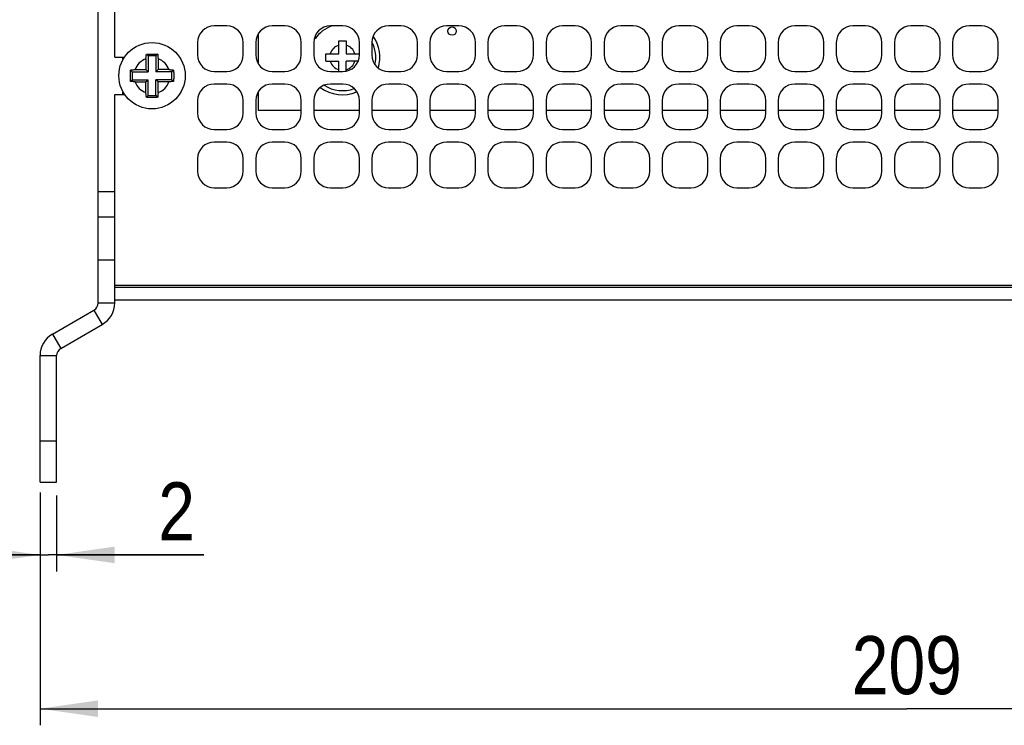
# Model space of a CAD drawing. Header units: millimetres. Extents: x 0 to 420, y 0 to 297.
# Tile 172 of 180: x 303 to 362, y 109 to 151. Entities that reach past the tile are written whole.
import ezdxf

# ---------------------------------------------------------------- set-up
doc = ezdxf.new("R2010")
doc.units = ezdxf.units.MM
doc.header["$LTSCALE"] = 23.1
doc.layers.get('0').update_dxf_attribs({"linetype": 'CONTINUOUS'})
doc.layers.add('ASSI', color=7, linetype='CONTINUOUS')
doc.styles.get("Standard").update_dxf_attribs({"font": 'txt', "width": 0.85})
doc.dimstyles.new('DIMSTYLE_1', dxfattribs={"dimtxt": 3.5, "dimasz": 3.5, "dimexe": 0.18, "dimexo": 0.0625, "dimgap": 0.09, "dimtad": 1, "dimdec": 4, "dimlfac": 2, "dimdsep": 46, "dimtxsty": 'STANDARD', "dimblk": '_FILLED', "dimblk1": '_FILLED', "dimblk2": '_FILLED', "dimcen": 0.09, "dimadec": 0, "dimazin": 0, "dimtp": 0.5, "dimtm": 0.5, "dimtfac": 1, "dimtdec": 4, "dimtofl": 0, "dimtmove": 0, "dimatfit": 3, "dimldrblk": '_FILLED', "dimfxl": 1, "dimtolj": 1, "dimarcsym": 0})
doc.dimstyles.new('DIMSTYLE_2', dxfattribs={"dimtxt": 3.5, "dimasz": 3.5, "dimexe": 0.18, "dimexo": 0.0625, "dimgap": 0.09, "dimtad": 1, "dimdec": 4, "dimlfac": 2, "dimdsep": 46, "dimtxsty": 'STANDARD', "dimblk": '_FILLED', "dimblk1": '_FILLED', "dimblk2": '_FILLED', "dimcen": 0.09, "dimadec": 0, "dimazin": 0, "dimtp": 0.1, "dimtm": 0.1, "dimtfac": 1, "dimtdec": 4, "dimtofl": 0, "dimtmove": 0, "dimatfit": 3, "dimldrblk": '_FILLED', "dimfxl": 1, "dimtolj": 1, "dimarcsym": 0})

# ---------------------------------------------------------------- blocks, each defined once
blk = doc.blocks.new('_FILLED')
at = {"color": 0, "linetype": 'BYBLOCK'}
blk.add_solid([(0, 0), (-1, 0.143), (-1, -0.143)], dxfattribs=at)
blk = doc.blocks.new('*D0')
at = {"color": 2, "linetype": 'CONTINUOUS'}
for p, q in [((408.557, 134.975), (408.557, 108.554)), ((304.057, 122.517), (304.057, 108.554)), ((304.057, 109.554), (356.307, 109.554)), ((408.557, 109.554), (356.307, 109.554))]:
    blk.add_line(p, q, dxfattribs=at)
at = {"color": 2, "linetype": 'CONTINUOUS', "xscale": 3.5, "yscale": 3.5, "zscale": 3.5, "rotation": 180}
blk.add_blockref('_FILLED', (304.057, 109.554), dxfattribs=at)
at = {"color": 2, "linetype": 'CONTINUOUS', "xscale": 3.5, "yscale": 3.5, "zscale": 3.5}
blk.add_blockref('_FILLED', (408.557, 109.554), dxfattribs=at)
at = {"color": 2, "linetype": 'CONTINUOUS', "insert": (356.307, 113.929), "char_height": 3.5, "width": 8.25, "attachment_point": 2, "line_spacing_factor": 0.9}
blk.add_mtext('209', dxfattribs=at)
blk = doc.blocks.new('*D1')
at = {"color": 2, "linetype": 'CONTINUOUS'}
for p, q in [((304.057, 122.576), (304.057, 117.821)), ((305.057, 122.398), (305.057, 117.821)), ((304.057, 118.821), (299.057, 118.821)), ((299.057, 118.821), (304.557, 118.821)), ((313.932, 118.821), (304.557, 118.821)), ((305.057, 118.821), (313.932, 118.821))]:
    blk.add_line(p, q, dxfattribs=at)
at = {"color": 2, "linetype": 'CONTINUOUS', "xscale": 3.5, "yscale": 3.5, "zscale": 3.5}
blk.add_blockref('_FILLED', (304.057, 118.821), dxfattribs=at)
at = {"color": 2, "linetype": 'CONTINUOUS', "xscale": 3.5, "yscale": 3.5, "zscale": 3.5, "rotation": 180}
blk.add_blockref('_FILLED', (305.057, 118.821), dxfattribs=at)
at = {"color": 2, "linetype": 'CONTINUOUS', "insert": (311.182, 123.196), "char_height": 3.5, "width": 2.75, "attachment_point": 1, "line_spacing_factor": 0.9}
blk.add_mtext('2', dxfattribs=at)

msp = doc.modelspace()

# ---------------------------------------------------------------- linework, layer by layer
at = {"color": 7, "linetype": 'CONTINUOUS'}
for p, q in [((317.212782, 150.234457), (317.212782, 148.416212)), ((322.067782, 149.800335), (322.517782, 149.800335)), ((322.067782, 149.025335), (322.067782, 149.800335)), ((322.517782, 149.800335), (322.517782, 149.025335)), ((310.459517, 148.956189), (310.46437, 149.002497)), ((310.46437, 149.002497), (310.566532, 148.900335)), ((311.148694, 149.002497), (311.046532, 148.900335)), ((311.148694, 149.002497), (311.153547, 148.956189)), ((321.292782, 149.025335), (322.067782, 149.025335)), ((321.292782, 148.575335), (321.292782, 149.025335)), ((322.517782, 149.025335), (323.292782, 149.025335)), ((310.437916, 148.720799), (310.441869, 148.768249)), ((310.437916, 148.720799), (310.437916, 148.06895)), ((310.441869, 148.768249), (310.446008, 148.815546)), ((310.446008, 148.815546), (310.450332, 148.862672)), ((310.450332, 148.862672), (310.454837, 148.909574)), ((310.454837, 148.909574), (310.459517, 148.956189)), ((311.046532, 148.900335), (310.566532, 148.900335)), ((310.566532, 148.900335), (310.566532, 147.940335)), ((311.046532, 148.900335), (311.046532, 147.940335)), ((311.153547, 148.956189), (311.158227, 148.909574)), ((311.158227, 148.909574), (311.162732, 148.862673)), ((311.162732, 148.862673), (311.167056, 148.815546)), ((311.167056, 148.815546), (311.171195, 148.768249)), ((311.171195, 148.768249), (311.175148, 148.720799)), ((311.175148, 148.720799), (311.175148, 148.06895)), ((321.292782, 148.575335), (322.067782, 148.575335)), ((322.067782, 147.950335), (322.067782, 148.575335)), ((323.232145, 148.575335), (322.517782, 148.575335)), ((322.517782, 147.973122), (322.517782, 148.575335)), ((309.500044, 147.757129), (309.500414, 147.814138)), ((309.500414, 147.814138), (309.501031, 147.87132)), ((309.501031, 147.87132), (309.501898, 147.928536)), ((309.501898, 147.928536), (309.503011, 147.985612)), ((309.503011, 147.985612), (309.50437, 148.042497)), ((309.50437, 148.042497), (309.550678, 148.047349)), ((309.50437, 148.042497), (309.606532, 147.940335)), ((309.550678, 148.047349), (309.597292, 148.052029)), ((309.597292, 148.052029), (309.644194, 148.056534)), ((309.606532, 147.940335), (310.566532, 147.940335)), ((309.606532, 147.940335), (309.606532, 147.460335)), ((309.644194, 148.056534), (309.691321, 148.060859)), ((309.691321, 148.060859), (309.738618, 148.064998)), ((309.738618, 148.064998), (309.786068, 148.06895)), ((309.786068, 148.06895), (310.437916, 148.06895)), ((310.437916, 148.06895), (310.566532, 147.940335)), ((311.175148, 148.06895), (311.046532, 147.940335)), ((312.006532, 147.940335), (311.046532, 147.940335)), ((311.826996, 148.06895), (311.175148, 148.06895)), ((311.826996, 148.06895), (311.874446, 148.064998)), ((311.874446, 148.064998), (311.921743, 148.060859)), ((311.921743, 148.060859), (311.96887, 148.056534)), ((311.96887, 148.056534), (312.015772, 148.052029)), ((312.108694, 148.042497), (312.006532, 147.940335)), ((312.006532, 147.460335), (312.006532, 147.940335)), ((312.015772, 148.052029), (312.062386, 148.047349)), ((312.062386, 148.047349), (312.108694, 148.042497)), ((312.108694, 148.042497), (312.110052, 147.985612)), ((312.110052, 147.985612), (312.111166, 147.92853)), ((312.111166, 147.92853), (312.112033, 147.871304)), ((312.112033, 147.871304), (312.11265, 147.814118)), ((312.11265, 147.814118), (312.11302, 147.757113)), ((309.499923, 147.700335), (309.500044, 147.757129)), ((309.500044, 147.643556), (309.499923, 147.700335)), ((309.500414, 147.586551), (309.500044, 147.643556)), ((309.501031, 147.529365), (309.500414, 147.586551)), ((309.501898, 147.472139), (309.501031, 147.529365)), ((309.503011, 147.415057), (309.501898, 147.472139)), ((309.50437, 147.358173), (309.503011, 147.415057)), ((309.50437, 147.358173), (309.606532, 147.460335)), ((309.550678, 147.35332), (309.50437, 147.358173)), ((309.597292, 147.34864), (309.550678, 147.35332)), ((309.644194, 147.344135), (309.597292, 147.34864)), ((309.606532, 147.460335), (310.566532, 147.460335)), ((309.691321, 147.339811), (309.644194, 147.344135)), ((309.738618, 147.335672), (309.691321, 147.339811)), ((309.786068, 147.331719), (309.738618, 147.335672)), ((309.786068, 147.331719), (310.437916, 147.331719)), ((310.437916, 147.331719), (310.566532, 147.460335)), ((310.437916, 146.67987), (310.437916, 147.331719)), ((310.566532, 146.500335), (310.566532, 147.460335)), ((311.175148, 147.331719), (311.046532, 147.460335)), ((312.006532, 147.460335), (311.046532, 147.460335)), ((311.046532, 146.500335), (311.046532, 147.460335)), ((311.826996, 147.331719), (311.175148, 147.331719)), ((311.175148, 146.67987), (311.175148, 147.331719)), ((311.874446, 147.335672), (311.826996, 147.331719)), ((311.921743, 147.339811), (311.874446, 147.335672)), ((311.96887, 147.344135), (311.921743, 147.339811)), ((312.015772, 147.34864), (311.96887, 147.344135)), ((312.108694, 147.358173), (312.006532, 147.460335)), ((312.062386, 147.35332), (312.015772, 147.34864)), ((312.108694, 147.358173), (312.062386, 147.35332)), ((312.110052, 147.415057), (312.108694, 147.358173)), ((312.111166, 147.472133), (312.110052, 147.415057)), ((312.112033, 147.52935), (312.111166, 147.472133)), ((312.11265, 147.586531), (312.112033, 147.52935)), ((312.11302, 147.64354), (312.11265, 147.586531)), ((312.11302, 147.757113), (312.113141, 147.700335)), ((312.113141, 147.700335), (312.11302, 147.64354)), ((310.441869, 146.63242), (310.437916, 146.67987)), ((310.446008, 146.585123), (310.441869, 146.63242)), ((311.171195, 146.63242), (311.167056, 146.585124)), ((311.175148, 146.67987), (311.171195, 146.63242)), ((317.212782, 146.734457), (317.212782, 145.625335)), ((310.450332, 146.537997), (310.446008, 146.585123)), ((310.454837, 146.491095), (310.450332, 146.537997)), ((310.459517, 146.44448), (310.454837, 146.491095)), ((310.46437, 146.398173), (310.459517, 146.44448)), ((310.46437, 146.398173), (310.566532, 146.500335)), ((310.566532, 146.500335), (311.046532, 146.500335)), ((311.148694, 146.398173), (311.046532, 146.500335)), ((311.153547, 146.44448), (311.148694, 146.398173)), ((311.158227, 146.491095), (311.153547, 146.44448)), ((311.162732, 146.537997), (311.158227, 146.491095)), ((311.167056, 146.585124), (311.162732, 146.537997))]:
    msp.add_line(p, q, dxfattribs=at)
for points in [[(310.46437, 149.002497), (310.521125, 149.003853), (310.577989, 149.004964), (310.634962, 149.005828), (310.692079, 149.006447), (310.749306, 149.006819), (310.806532, 149.006944), (310.863758, 149.006819), (310.920984, 149.006447), (310.978102, 149.005828), (311.035075, 149.004964), (311.091939, 149.003853), (311.148694, 149.002497)], [(311.148694, 146.398173), (311.091939, 146.396816), (311.035075, 146.395706), (310.978102, 146.394841), (310.920984, 146.394222), (310.863758, 146.39385), (310.806532, 146.393725), (310.749306, 146.39385), (310.692079, 146.394222), (310.634962, 146.394841), (310.577989, 146.395706), (310.521125, 146.396816), (310.46437, 146.398173)]]:
    msp.add_lwpolyline(points, dxfattribs=at)
for centre, radius, start, end in [((322.292782, 148.800335), 2, 108.14998414, 146.08695652), ((322.292782, 148.800335), 2, 347.47447, 27.97811711), ((322.292782, 148.800335), 2.25, 343.39954988, 34.96020662), ((322.292782, 148.800335), 0.775, 106.87726944, 163.12273056), ((322.292782, 148.800335), 0.775, 16.87726944, 73.12273056), ((310.806532, 147.700335), 1.085, 109.86090582, 160.13909418), ((310.806532, 147.700335), 1.085, 19.86090582, 70.13909418), ((322.292782, 148.800335), 0.775, 196.87726944, 253.12273056), ((322.292782, 148.800335), 0.775, 286.87726944, 343.12273056), ((310.806532, 147.700335), 1.085, 199.86090582, 250.13909418), ((310.806532, 147.700335), 1.085, 289.86090582, 340.13909418), ((322.292782, 148.800335), 2.25, 233.37871993, 292.59900844), ((322.292782, 148.800335), 2, 236.63245118, 290.46441688)]:
    msp.add_arc(centre, radius, start, end, dxfattribs=at)
at = {"layer": 'ASSI', "color": 3, "linetype": 'CONTINUOUS'}
for p, q in [((307.556532, 134.009736), (307.556532, 271.390934)), ((308.556532, 140.700335), (307.556532, 140.700335)), ((304.806532, 132.133347), (307.306532, 133.576723)), ((304.056532, 123.200335), (304.056532, 130.834309))]:
    msp.add_line(p, q, dxfattribs=at)
at = {"layer": 'ASSI', "color": 7, "linetype": 'CONTINUOUS'}
for p, q in [((308.556532, 148.825335), (308.556532, 242.575335)), ((315.306532, 150.700335), (314.556532, 150.700335)), ((318.806532, 150.700335), (318.056532, 150.700335)), ((322.306532, 150.700335), (321.556532, 150.700335)), ((325.806532, 150.700335), (325.056532, 150.700335)), ((329.306532, 150.700335), (328.556532, 150.700335)), ((332.806532, 150.700335), (332.056532, 150.700335)), ((336.306532, 150.700335), (335.556532, 150.700335)), ((339.806532, 150.700335), (339.056532, 150.700335)), ((343.306532, 150.700335), (342.556532, 150.700335)), ((346.806532, 150.700335), (346.056532, 150.700335)), ((350.306532, 150.700335), (349.556532, 150.700335)), ((353.806532, 150.700335), (353.056532, 150.700335)), ((357.306532, 150.700335), (356.556532, 150.700335)), ((360.806532, 150.700335), (360.056532, 150.700335)), ((313.556532, 149.700335), (313.556532, 148.950335)), ((316.306532, 148.950335), (316.306532, 149.700335)), ((317.056532, 149.700335), (317.056532, 148.950335)), ((319.806532, 148.950335), (319.806532, 149.700335)), ((320.556532, 149.700335), (320.556532, 148.950335)), ((323.306532, 148.950335), (323.306532, 149.700335)), ((324.056532, 149.700335), (324.056532, 148.950335)), ((326.806532, 148.950335), (326.806532, 149.700335)), ((327.556532, 149.700335), (327.556532, 148.950335)), ((330.306532, 148.950335), (330.306532, 149.700335)), ((331.056532, 149.700335), (331.056532, 148.950335)), ((333.806532, 148.950335), (333.806532, 149.700335)), ((334.556532, 149.700335), (334.556532, 148.950335)), ((337.306532, 148.950335), (337.306532, 149.700335)), ((338.056532, 149.700335), (338.056532, 148.950335)), ((340.806532, 148.950335), (340.806532, 149.700335)), ((341.556532, 149.700335), (341.556532, 148.950335)), ((344.306532, 148.950335), (344.306532, 149.700335)), ((345.056532, 149.700335), (345.056532, 148.950335)), ((347.806532, 148.950335), (347.806532, 149.700335)), ((348.556532, 149.700335), (348.556532, 148.950335)), ((351.306532, 148.950335), (351.306532, 149.700335)), ((352.056532, 149.700335), (352.056532, 148.950335)), ((354.806532, 148.950335), (354.806532, 149.700335)), ((355.556532, 149.700335), (355.556532, 148.950335)), ((358.306532, 148.950335), (358.306532, 149.700335)), ((359.056532, 149.700335), (359.056532, 148.950335)), ((361.806532, 148.950335), (361.806532, 149.700335)), ((308.556532, 148.825335), (309.153207, 148.825335)), ((314.556532, 147.950335), (315.306532, 147.950335)), ((318.056532, 147.950335), (318.806532, 147.950335)), ((321.556532, 147.950335), (322.306532, 147.950335)), ((325.056532, 147.950335), (325.806532, 147.950335)), ((328.556532, 147.950335), (329.306532, 147.950335)), ((332.056532, 147.950335), (332.806532, 147.950335)), ((335.556532, 147.950335), (336.306532, 147.950335)), ((339.056532, 147.950335), (339.806532, 147.950335)), ((342.556532, 147.950335), (343.306532, 147.950335)), ((346.056532, 147.950335), (346.806532, 147.950335)), ((349.556532, 147.950335), (350.306532, 147.950335)), ((353.056532, 147.950335), (353.806532, 147.950335)), ((356.556532, 147.950335), (357.306532, 147.950335)), ((360.056532, 147.950335), (360.806532, 147.950335)), ((315.306532, 147.200335), (314.556532, 147.200335)), ((318.806532, 147.200335), (318.056532, 147.200335)), ((322.306532, 147.200335), (321.556532, 147.200335)), ((325.806532, 147.200335), (325.056532, 147.200335)), ((329.306532, 147.200335), (328.556532, 147.200335)), ((332.806532, 147.200335), (332.056532, 147.200335)), ((336.306532, 147.200335), (335.556532, 147.200335)), ((339.806532, 147.200335), (339.056532, 147.200335)), ((343.306532, 147.200335), (342.556532, 147.200335)), ((346.806532, 147.200335), (346.056532, 147.200335)), ((350.306532, 147.200335), (349.556532, 147.200335)), ((353.806532, 147.200335), (353.056532, 147.200335)), ((357.306532, 147.200335), (356.556532, 147.200335)), ((360.806532, 147.200335), (360.056532, 147.200335)), ((308.556532, 146.575335), (309.153207, 146.575335)), ((308.556532, 134.009736), (308.556532, 146.575335)), ((313.556532, 146.200335), (313.556532, 145.450335)), ((316.306532, 145.450335), (316.306532, 146.200335)), ((317.056532, 146.200335), (317.056532, 145.450335)), ((319.806532, 145.450335), (319.806532, 146.200335)), ((320.556532, 146.200335), (320.556532, 145.450335)), ((323.306532, 145.450335), (323.306532, 146.200335)), ((324.056532, 146.200335), (324.056532, 145.450335)), ((326.806532, 145.450335), (326.806532, 146.200335)), ((327.556532, 146.200335), (327.556532, 145.450335)), ((330.306532, 145.450335), (330.306532, 146.200335)), ((331.056532, 146.200335), (331.056532, 145.450335)), ((333.806532, 145.450335), (333.806532, 146.200335)), ((334.556532, 146.200335), (334.556532, 145.450335)), ((337.306532, 145.450335), (337.306532, 146.200335)), ((338.056532, 146.200335), (338.056532, 145.450335)), ((340.806532, 145.450335), (340.806532, 146.200335)), ((341.556532, 146.200335), (341.556532, 145.450335)), ((344.306532, 145.450335), (344.306532, 146.200335)), ((345.056532, 146.200335), (345.056532, 145.450335)), ((347.806532, 145.450335), (347.806532, 146.200335)), ((348.556532, 146.200335), (348.556532, 145.450335)), ((351.306532, 145.450335), (351.306532, 146.200335)), ((352.056532, 146.200335), (352.056532, 145.450335)), ((354.806532, 145.450335), (354.806532, 146.200335)), ((355.556532, 146.200335), (355.556532, 145.450335)), ((358.306532, 145.450335), (358.306532, 146.200335)), ((359.056532, 146.200335), (359.056532, 145.450335)), ((361.806532, 145.450335), (361.806532, 146.200335)), ((317.212782, 145.625335), (319.806532, 145.625335)), ((320.556532, 145.625335), (323.306532, 145.625335)), ((324.056532, 145.625335), (326.806532, 145.625335)), ((327.556532, 145.625335), (330.306532, 145.625335)), ((331.056532, 145.625335), (333.806532, 145.625335)), ((334.556532, 145.625335), (337.306532, 145.625335)), ((338.056532, 145.625335), (340.806532, 145.625335)), ((341.556532, 145.625335), (344.306532, 145.625335)), ((345.056532, 145.625335), (347.806532, 145.625335)), ((348.556532, 145.625335), (351.306532, 145.625335)), ((352.056532, 145.625335), (354.806532, 145.625335)), ((355.556532, 145.625335), (358.306532, 145.625335)), ((359.056532, 145.625335), (361.806532, 145.625335)), ((314.556532, 144.450335), (315.306532, 144.450335)), ((318.056532, 144.450335), (318.806532, 144.450335)), ((321.556532, 144.450335), (322.306532, 144.450335)), ((325.056532, 144.450335), (325.806532, 144.450335)), ((328.556532, 144.450335), (329.306532, 144.450335)), ((332.056532, 144.450335), (332.806532, 144.450335)), ((335.556532, 144.450335), (336.306532, 144.450335)), ((339.056532, 144.450335), (339.806532, 144.450335)), ((342.556532, 144.450335), (343.306532, 144.450335)), ((346.056532, 144.450335), (346.806532, 144.450335)), ((349.556532, 144.450335), (350.306532, 144.450335)), ((353.056532, 144.450335), (353.806532, 144.450335)), ((356.556532, 144.450335), (357.306532, 144.450335)), ((360.056532, 144.450335), (360.806532, 144.450335)), ((315.306532, 143.700335), (314.556532, 143.700335)), ((318.806532, 143.700335), (318.056532, 143.700335)), ((322.306532, 143.700335), (321.556532, 143.700335)), ((325.806532, 143.700335), (325.056532, 143.700335)), ((329.306532, 143.700335), (328.556532, 143.700335)), ((332.806532, 143.700335), (332.056532, 143.700335)), ((336.306532, 143.700335), (335.556532, 143.700335)), ((339.806532, 143.700335), (339.056532, 143.700335)), ((343.306532, 143.700335), (342.556532, 143.700335)), ((346.806532, 143.700335), (346.056532, 143.700335)), ((350.306532, 143.700335), (349.556532, 143.700335)), ((353.806532, 143.700335), (353.056532, 143.700335)), ((357.306532, 143.700335), (356.556532, 143.700335)), ((360.806532, 143.700335), (360.056532, 143.700335)), ((313.556532, 142.700335), (313.556532, 141.950335)), ((316.306532, 141.950335), (316.306532, 142.700335)), ((317.056532, 142.700335), (317.056532, 141.950335)), ((319.806532, 141.950335), (319.806532, 142.700335)), ((320.556532, 142.700335), (320.556532, 141.950335)), ((323.306532, 141.950335), (323.306532, 142.700335)), ((324.056532, 142.700335), (324.056532, 141.950335)), ((326.806532, 141.950335), (326.806532, 142.700335)), ((327.556532, 142.700335), (327.556532, 141.950335)), ((330.306532, 141.950335), (330.306532, 142.700335)), ((331.056532, 142.700335), (331.056532, 141.950335)), ((333.806532, 141.950335), (333.806532, 142.700335)), ((334.556532, 142.700335), (334.556532, 141.950335)), ((337.306532, 141.950335), (337.306532, 142.700335)), ((338.056532, 142.700335), (338.056532, 141.950335)), ((340.806532, 141.950335), (340.806532, 142.700335)), ((341.556532, 142.700335), (341.556532, 141.950335)), ((344.306532, 141.950335), (344.306532, 142.700335)), ((345.056532, 142.700335), (345.056532, 141.950335)), ((347.806532, 141.950335), (347.806532, 142.700335)), ((348.556532, 142.700335), (348.556532, 141.950335)), ((351.306532, 141.950335), (351.306532, 142.700335)), ((352.056532, 142.700335), (352.056532, 141.950335)), ((354.806532, 141.950335), (354.806532, 142.700335)), ((355.556532, 142.700335), (355.556532, 141.950335)), ((358.306532, 141.950335), (358.306532, 142.700335)), ((359.056532, 142.700335), (359.056532, 141.950335)), ((361.806532, 141.950335), (361.806532, 142.700335)), ((314.556532, 140.950335), (315.306532, 140.950335)), ((318.056532, 140.950335), (318.806532, 140.950335)), ((321.556532, 140.950335), (322.306532, 140.950335)), ((325.056532, 140.950335), (325.806532, 140.950335)), ((328.556532, 140.950335), (329.306532, 140.950335)), ((332.056532, 140.950335), (332.806532, 140.950335)), ((335.556532, 140.950335), (336.306532, 140.950335)), ((339.056532, 140.950335), (339.806532, 140.950335)), ((342.556532, 140.950335), (343.306532, 140.950335)), ((346.056532, 140.950335), (346.806532, 140.950335)), ((349.556532, 140.950335), (350.306532, 140.950335)), ((353.056532, 140.950335), (353.806532, 140.950335)), ((356.556532, 140.950335), (357.306532, 140.950335)), ((360.056532, 140.950335), (360.806532, 140.950335)), ((307.556532, 139.200335), (308.556532, 139.200335)), ((307.556532, 136.600335), (308.556532, 136.600335)), ((398.556532, 135.050335), (308.556532, 135.050335)), ((308.556532, 134.200335), (397.806532, 134.200335)), ((305.306532, 131.267322), (307.806532, 132.710698)), ((305.056532, 123.200335), (305.056532, 130.834309)), ((304.056532, 125.700335), (305.056532, 125.700335)), ((304.056532, 123.200335), (305.056532, 123.200335))]:
    msp.add_line(p, q, dxfattribs=at)
at = {"layer": 'ASSI', "color": 9, "linetype": 'CONTINUOUS'}
for p, q in [((309.056532, 148.668209), (309.056532, 148.825335)), ((309.056532, 146.575335), (309.056532, 146.73246)), ((308.556532, 134.950335), (397.806532, 134.950335)), ((307.306532, 133.576723), (307.806532, 132.710698)), ((307.556532, 134.009736), (308.556532, 134.009736)), ((304.806532, 132.133347), (305.306532, 131.267322)), ((304.056532, 130.834309), (305.056532, 130.834309))]:
    msp.add_line(p, q, dxfattribs=at)
at = {"layer": 'ASSI', "color": 7, "linetype": 'CONTINUOUS'}
for centre, radius in [((328.896782, 150.387835), 0.249872), ((310.806532, 147.700335), 2)]:
    msp.add_circle(centre, radius, dxfattribs=at)
for centre, radius, start, end in [((314.556532, 149.700335), 1, 90, 180), ((315.306532, 149.700335), 1, 0, 90), ((318.056532, 149.700335), 1, 90, 180), ((318.806532, 149.700335), 1, 0, 90), ((321.556532, 149.700335), 1, 90, 180), ((322.306532, 149.700335), 1, 0, 90), ((325.056532, 149.700335), 1, 90, 180), ((325.806532, 149.700335), 1, 0, 90), ((328.556532, 149.700335), 1, 90, 180), ((329.306532, 149.700335), 1, 0, 90), ((332.056532, 149.700335), 1, 90, 180), ((332.806532, 149.700335), 1, 0, 90), ((335.556532, 149.700335), 1, 90, 180), ((336.306532, 149.700335), 1, 0, 90), ((339.056532, 149.700335), 1, 90, 180), ((339.806532, 149.700335), 1, 0, 90), ((342.556532, 149.700335), 1, 90, 180), ((343.306532, 149.700335), 1, 0, 90), ((346.056532, 149.700335), 1, 90, 180), ((346.806532, 149.700335), 1, 0, 90), ((349.556532, 149.700335), 1, 90, 180), ((350.306532, 149.700335), 1, 0, 90), ((353.056532, 149.700335), 1, 90, 180), ((353.806532, 149.700335), 1, 0, 90), ((356.556532, 149.700335), 1, 90, 180), ((357.306532, 149.700335), 1, 0, 90), ((360.056532, 149.700335), 1, 90, 180), ((360.806532, 149.700335), 1, 0, 90), ((314.556532, 148.950335), 1, 180, 270), ((315.306532, 148.950335), 1, 270, 360), ((318.056532, 148.950335), 1, 180, 270), ((318.806532, 148.950335), 1, 270, 360), ((321.556532, 148.950335), 1, 180, 270), ((322.306532, 148.950335), 1, 270, 360), ((325.056532, 148.950335), 1, 180, 270), ((325.806532, 148.950335), 1, 270, 360), ((328.556532, 148.950335), 1, 180, 270), ((329.306532, 148.950335), 1, 270, 360), ((332.056532, 148.950335), 1, 180, 270), ((332.806532, 148.950335), 1, 270, 360), ((335.556532, 148.950335), 1, 180, 270), ((336.306532, 148.950335), 1, 270, 360), ((339.056532, 148.950335), 1, 180, 270), ((339.806532, 148.950335), 1, 270, 360), ((342.556532, 148.950335), 1, 180, 270), ((343.306532, 148.950335), 1, 270, 360), ((346.056532, 148.950335), 1, 180, 270), ((346.806532, 148.950335), 1, 270, 360), ((349.556532, 148.950335), 1, 180, 270), ((350.306532, 148.950335), 1, 270, 360), ((353.056532, 148.950335), 1, 180, 270), ((353.806532, 148.950335), 1, 270, 360), ((356.556532, 148.950335), 1, 180, 270), ((357.306532, 148.950335), 1, 270, 360), ((360.056532, 148.950335), 1, 180, 270), ((360.806532, 148.950335), 1, 270, 360), ((314.556532, 146.200335), 1, 90, 180), ((315.306532, 146.200335), 1, 0, 90), ((318.056532, 146.200335), 1, 90, 180), ((318.806532, 146.200335), 1, 0, 90), ((321.556532, 146.200335), 1, 90, 180), ((322.306532, 146.200335), 1, 0, 90), ((325.056532, 146.200335), 1, 90, 180), ((325.806532, 146.200335), 1, 0, 90), ((328.556532, 146.200335), 1, 90, 180), ((329.306532, 146.200335), 1, 0, 90), ((332.056532, 146.200335), 1, 90, 180), ((332.806532, 146.200335), 1, 0, 90), ((335.556532, 146.200335), 1, 90, 180), ((336.306532, 146.200335), 1, 0, 90), ((339.056532, 146.200335), 1, 90, 180), ((339.806532, 146.200335), 1, 0, 90), ((342.556532, 146.200335), 1, 90, 180), ((343.306532, 146.200335), 1, 0, 90), ((346.056532, 146.200335), 1, 90, 180), ((346.806532, 146.200335), 1, 0, 90), ((349.556532, 146.200335), 1, 90, 180), ((350.306532, 146.200335), 1, 0, 90), ((353.056532, 146.200335), 1, 90, 180), ((353.806532, 146.200335), 1, 0, 90), ((356.556532, 146.200335), 1, 90, 180), ((357.306532, 146.200335), 1, 0, 90), ((360.056532, 146.200335), 1, 90, 180), ((360.806532, 146.200335), 1, 0, 90), ((314.556532, 145.450335), 1, 180, 270), ((315.306532, 145.450335), 1, 270, 360), ((318.056532, 145.450335), 1, 180, 270), ((318.806532, 145.450335), 1, 270, 360), ((321.556532, 145.450335), 1, 180, 270), ((322.306532, 145.450335), 1, 270, 360), ((325.056532, 145.450335), 1, 180, 270), ((325.806532, 145.450335), 1, 270, 360), ((328.556532, 145.450335), 1, 180, 270), ((329.306532, 145.450335), 1, 270, 360), ((332.056532, 145.450335), 1, 180, 270), ((332.806532, 145.450335), 1, 270, 360), ((335.556532, 145.450335), 1, 180, 270), ((336.306532, 145.450335), 1, 270, 360), ((339.056532, 145.450335), 1, 180, 270), ((339.806532, 145.450335), 1, 270, 360), ((342.556532, 145.450335), 1, 180, 270), ((343.306532, 145.450335), 1, 270, 360), ((346.056532, 145.450335), 1, 180, 270), ((346.806532, 145.450335), 1, 270, 360), ((349.556532, 145.450335), 1, 180, 270), ((350.306532, 145.450335), 1, 270, 360), ((353.056532, 145.450335), 1, 180, 270), ((353.806532, 145.450335), 1, 270, 360), ((356.556532, 145.450335), 1, 180, 270), ((357.306532, 145.450335), 1, 270, 360), ((360.056532, 145.450335), 1, 180, 270), ((360.806532, 145.450335), 1, 270, 360), ((314.556532, 142.700335), 1, 90, 180), ((315.306532, 142.700335), 1, 0, 90), ((318.056532, 142.700335), 1, 90, 180), ((318.806532, 142.700335), 1, 0, 90), ((321.556532, 142.700335), 1, 90, 180), ((322.306532, 142.700335), 1, 0, 90), ((325.056532, 142.700335), 1, 90, 180), ((325.806532, 142.700335), 1, 0, 90), ((328.556532, 142.700335), 1, 90, 180), ((329.306532, 142.700335), 1, 0, 90), ((332.056532, 142.700335), 1, 90, 180), ((332.806532, 142.700335), 1, 0, 90), ((335.556532, 142.700335), 1, 90, 180), ((336.306532, 142.700335), 1, 0, 90), ((339.056532, 142.700335), 1, 90, 180), ((339.806532, 142.700335), 1, 0, 90), ((342.556532, 142.700335), 1, 90, 180), ((343.306532, 142.700335), 1, 0, 90), ((346.056532, 142.700335), 1, 90, 180), ((346.806532, 142.700335), 1, 0, 90), ((349.556532, 142.700335), 1, 90, 180), ((350.306532, 142.700335), 1, 0, 90), ((353.056532, 142.700335), 1, 90, 180), ((353.806532, 142.700335), 1, 0, 90), ((356.556532, 142.700335), 1, 90, 180), ((357.306532, 142.700335), 1, 0, 90), ((360.056532, 142.700335), 1, 90, 180), ((360.806532, 142.700335), 1, 0, 90), ((314.556532, 141.950335), 1, 180, 270), ((315.306532, 141.950335), 1, 270, 360), ((318.056532, 141.950335), 1, 180, 270), ((318.806532, 141.950335), 1, 270, 360), ((321.556532, 141.950335), 1, 180, 270), ((322.306532, 141.950335), 1, 270, 360), ((325.056532, 141.950335), 1, 180, 270), ((325.806532, 141.950335), 1, 270, 360), ((328.556532, 141.950335), 1, 180, 270), ((329.306532, 141.950335), 1, 270, 360), ((332.056532, 141.950335), 1, 180, 270), ((332.806532, 141.950335), 1, 270, 360), ((335.556532, 141.950335), 1, 180, 270), ((336.306532, 141.950335), 1, 270, 360), ((339.056532, 141.950335), 1, 180, 270), ((339.806532, 141.950335), 1, 270, 360), ((342.556532, 141.950335), 1, 180, 270), ((343.306532, 141.950335), 1, 270, 360), ((346.056532, 141.950335), 1, 180, 270), ((346.806532, 141.950335), 1, 270, 360), ((349.556532, 141.950335), 1, 180, 270), ((350.306532, 141.950335), 1, 270, 360), ((353.056532, 141.950335), 1, 180, 270), ((353.806532, 141.950335), 1, 270, 360), ((356.556532, 141.950335), 1, 180, 270), ((357.306532, 141.950335), 1, 270, 360), ((360.056532, 141.950335), 1, 180, 270), ((360.806532, 141.950335), 1, 270, 360), ((307.056532, 134.009736), 1.5, 300, 360), ((305.556532, 130.834309), 0.5, 120, 180)]:
    msp.add_arc(centre, radius, start, end, dxfattribs=at)
at = {"layer": 'ASSI', "color": 3, "linetype": 'CONTINUOUS'}
for centre, radius, start, end in [((307.056532, 134.009736), 0.5, 300, 360), ((305.556532, 130.834309), 1.5, 120, 180)]:
    msp.add_arc(centre, radius, start, end, dxfattribs=at)

# ---------------------------------------------------------------- dimensions: what is measured, and where the dimension line sits
at = {"color": 2, "linetype": 'CONTINUOUS'}
for base, p1, p2, dimstyle, picture, middle in [((408.556532, 109.553862), (304.056532, 122.516706), (408.556532, 134.975335), 'DIMSTYLE_1', '*D0', (352.181532, 112.178862)), ((305.056532, 118.821418), (304.056532, 122.576308), (305.056532, 122.397503), 'DIMSTYLE_2', '*D1', (312.556574, 121.446418))]:
    dim = msp.add_linear_dim(base=base, p1=p1, p2=p2, dimstyle=dimstyle, dxfattribs=at)
    dim.commit()
    dim.dimension.update_dxf_attribs({"geometry": picture, "text_midpoint": middle, "dimtype": 160})

doc.saveas('drawing.dxf')
